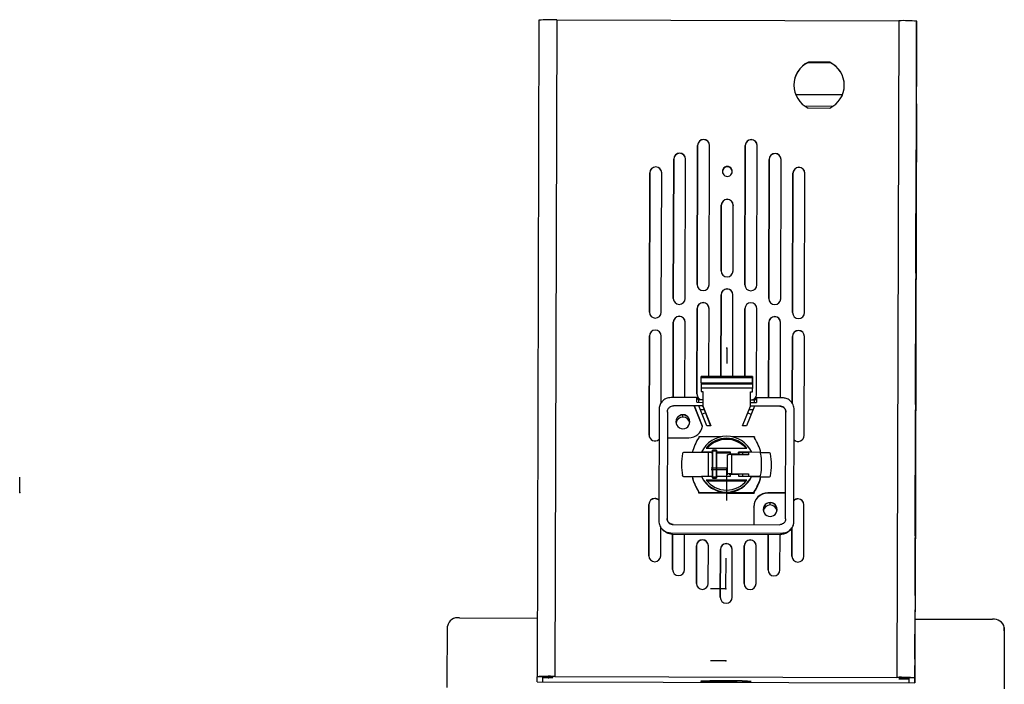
# Model space of a CAD drawing. Header units: millimetres. Extents: x -211 to 83, y -332 to 37.
# Tile 8 of 8: x -211 to 37, y -130 to 37. Entities that reach past the tile are written whole.
import ezdxf

# ---------------------------------------------------------------- set-up
doc = ezdxf.new("R2010")
doc.units = ezdxf.units.MM
doc.header["$PDSIZE"] = -1

msp = doc.modelspace()

# ---------------------------------------------------------------- linework, layer by layer
at = {"color": 7, "linetype": 'Continuous', "lineweight": 25}
for p, q in [((-80.07, 36.93), (-80.52, -128.02)), ((-75.57, 37.02), (-76.02, -127.93)), ((-75.57, 37.02), (10.43, 36.79)), ((10.43, 36.79), (9.98, -128.17)), ((14.93, 36.67), (14.48, -128.28)), ((14.89, 19.56), (14.93, 35.84)), ((14.93, 36.67), (14.93, 36.39)), ((14.93, 35.84), (14.93, 36.24)), ((-6.9, 26.34), (-12.29, 26.35)), ((-12.29, 26.32), (-12.29, 26.35)), ((-12.29, 26.32), (-6.9, 26.3)), ((-6.9, 26.3), (-6.9, 26.34)), ((-15.51, 18.25), (-3.72, 18.22)), ((-13.23, 15.38), (-6.02, 15.36)), ((-12.32, 14.86), (-6.93, 14.84)), ((14.88, 15.27), (14.49, -125.17)), ((14.81, -8.45), (14.87, 14.36)), ((14.87, 14.29), (14.81, -8.52)), ((14.86, 8.19), (14.87, 14.43)), ((14.87, 14.36), (14.86, 8.12)), ((-40.15, 5.47), (-40.25, -29.52)), ((-40.25, -29.52), (-40.15, 5.44)), ((-40.15, 5.44), (-40.15, 5.47)), ((-38.65, 6.93), (-38.65, 6.97)), ((-37.25, -29.53), (-37.15, 5.46)), ((-37.15, 5.43), (-37.15, 5.46)), ((-28.15, 5.44), (-28.25, -29.55)), ((-28.25, -29.55), (-28.15, 5.4)), ((-28.15, 5.4), (-28.15, 5.44)), ((-26.65, 6.9), (-26.65, 6.93)), ((-25.25, -29.56), (-25.15, 5.43)), ((-25.15, 5.39), (-25.15, 5.43)), ((-44.66, 3.48), (-44.66, 3.52)), ((-20.66, 3.42), (-20.66, 3.45)), ((-50.67, 0.04), (-50.67, 0.07)), ((-46.16, 2.02), (-46.26, -32.97)), ((-46.26, -32.97), (-46.16, 1.99)), ((-46.16, 1.99), (-46.16, 2.02)), ((-43.26, -32.97), (-43.16, 2.02)), ((-43.16, 1.98), (-43.16, 2.02)), ((-32.67, 0.06), (-32.67, 0.17)), ((-22.16, 1.96), (-22.26, -33.03)), ((-22.26, -33.03), (-22.16, 1.92)), ((-22.16, 1.92), (-22.16, 1.96)), ((-19.26, -33.04), (-19.16, 1.95)), ((-19.16, 1.91), (-19.16, 1.95)), ((14.84, 2.12), (14.76, -24.87)), ((14.76, -25.08), (14.84, 1.91)), ((14.84, 1.84), (14.76, -25.15)), ((14.77, -24.8), (14.84, 2.19)), ((14.81, -8.73), (14.84, 1.77)), ((14.84, 1.7), (14.81, -8.8)), ((-52.17, -1.42), (-52.27, -36.41)), ((-52.27, -36.41), (-52.17, -1.46)), ((-52.17, -1.46), (-52.17, -1.42)), ((-49.27, -36.42), (-49.17, -1.43)), ((-49.17, -1.47), (-49.17, -1.43)), ((-16.17, -1.52), (-16.27, -36.51)), ((-16.27, -36.51), (-16.17, -1.56)), ((-16.17, -1.56), (-16.17, -1.52)), ((-14.67, -0.06), (-14.67, -0.03)), ((-13.27, -36.52), (-13.17, -1.53)), ((-13.17, -1.56), (-13.17, -1.53)), ((-34.19, -9.58), (-34.24, -26.07)), ((-34.24, -26.07), (-34.19, -9.61)), ((-34.19, -9.61), (-34.19, -9.58)), ((-32.69, -8.12), (-32.69, -8.08)), ((-31.24, -26.08), (-31.19, -9.59)), ((-31.19, -9.59), (-31.19, -9.62)), ((14.72, -41.44), (14.79, -14.45)), ((14.79, -14.52), (14.72, -41.51)), ((14.72, -41.72), (14.79, -14.73)), ((14.79, -14.8), (14.72, -41.79)), ((-34.26, -32.07), (-34.31, -52.57)), ((-34.31, -52.57), (-34.26, -32.11)), ((-34.26, -32.11), (-34.26, -32.07)), ((-32.75, -30.61), (-32.75, -30.58)), ((-31.31, -52.57), (-31.26, -32.08)), ((-31.26, -32.11), (-31.26, -32.08)), ((14.67, -57.79), (14.75, -30.8)), ((14.75, -30.87), (14.67, -57.86)), ((14.67, -58.07), (14.75, -31.08)), ((14.75, -31.15), (14.67, -58.14)), ((-38.76, -34.06), (-38.76, -34.02)), ((-26.76, -34.09), (-26.76, -34.06)), ((-40.26, -35.52), (-40.32, -56.97)), ((-40.32, -56.97), (-40.26, -35.55)), ((-40.26, -35.55), (-40.26, -35.52)), ((-37.31, -52.56), (-37.26, -35.53)), ((-37.26, -35.56), (-37.26, -35.53)), ((-28.26, -35.55), (-28.31, -52.58)), ((-28.31, -52.58), (-28.26, -35.59)), ((-28.26, -35.59), (-28.26, -35.55)), ((-25.32, -57.01), (-25.26, -35.56)), ((-25.26, -35.59), (-25.26, -35.56)), ((-46.27, -38.96), (-46.33, -57.87)), ((-46.33, -57.87), (-46.27, -39)), ((-46.27, -39), (-46.27, -38.96)), ((-44.77, -37.5), (-44.77, -37.47)), ((-43.33, -57.88), (-43.27, -38.97)), ((-43.27, -39.01), (-43.27, -38.97)), ((-22.27, -39.03), (-22.33, -57.93)), ((-22.33, -57.93), (-22.27, -39.07)), ((-22.27, -39.07), (-22.27, -39.03)), ((-20.77, -37.57), (-20.77, -37.54)), ((-19.33, -57.94), (-19.27, -39.04)), ((-19.27, -39.07), (-19.27, -39.04)), ((-50.78, -40.95), (-50.78, -40.92)), ((-14.78, -41.05), (-14.78, -41.01)), ((-52.28, -42.41), (-52.35, -67.29)), ((-52.35, -67.29), (-52.28, -42.45)), ((-52.28, -42.45), (-52.28, -42.41)), ((-49.33, -59.28), (-49.28, -42.42)), ((-49.28, -42.45), (-49.28, -42.42)), ((-16.28, -42.51), (-16.33, -59.41)), ((-16.33, -59.41), (-16.28, -42.55)), ((-16.28, -42.55), (-16.28, -42.51)), ((-13.35, -67.4), (-13.28, -42.52)), ((-13.28, -42.55), (-13.28, -42.52)), ((14.63, -74.43), (14.7, -47.44)), ((14.7, -47.51), (14.63, -74.5)), ((14.63, -74.71), (14.7, -47.72)), ((14.7, -47.79), (14.63, -74.78)), ((-39.27, -54.16), (-39.26, -52.89)), ((-39.27, -54.16), (-26.32, -54.2)), ((-39.27, -54.16), (-39.27, -54.41)), ((-39.27, -54.41), (-26.32, -54.45)), ((-39.27, -54.41), (-39.27, -55.41)), ((-26.31, -52.59), (-39.26, -52.55)), ((-26.31, -52.93), (-39.26, -52.89)), ((-26.31, -52.93), (-26.32, -54.2)), ((-26.32, -54.06), (-26.32, -55.63)), ((-26.32, -54.45), (-26.32, -54.2)), ((-26.32, -54.45), (-26.32, -55.45)), ((-39.27, -55.41), (-26.32, -55.45)), ((-39.27, -55.41), (-39.27, -56.38)), ((-39.27, -56.38), (-38.82, -56.38)), ((-38.82, -56.38), (-38.83, -59.99)), ((-26.83, -60.02), (-26.82, -56.41)), ((-26.83, -59.12), (-26.82, -56.41)), ((-26.82, -56.41), (-26.32, -56.41)), ((-26.32, -56.41), (-26.32, -55.41)), ((-26.32, -55.45), (-26.32, -55.41)), ((-26.32, -56.41), (-26.32, -56.14)), ((-40.33, -57.88), (-46.83, -57.87)), ((-40.33, -59.08), (-40.33, -57.88)), ((-39.83, -58.48), (-40.33, -57.88)), ((-40.33, -59.08), (-38.83, -59.09)), ((-39.83, -59.08), (-39.83, -58.48)), ((-38.83, -58.48), (-39.83, -58.48)), ((-25.83, -58.52), (-26.83, -58.52)), ((-26.83, -59.12), (-25.33, -59.12)), ((-25.33, -57.92), (-25.83, -58.52)), ((-25.83, -59.12), (-25.83, -58.52)), ((-25.33, -57.92), (-25.33, -59.12)), ((-18.83, -57.94), (-25.33, -57.92)), ((-49.83, -60.86), (-49.91, -88.85)), ((-47.74, -61.46), (-47.81, -88.25)), ((-47.7, -61.57), (-47.74, -61.46)), ((-38.83, -59.99), (-46.23, -59.97)), ((-46.23, -59.97), (-46.19, -60.08)), ((-38.89, -65.06), (-40.91, -59.98)), ((-38.9, -65.11), (-40.89, -60.09)), ((-37.85, -64.99), (-39.83, -59.98)), ((-38.48, -60.93), (-39.46, -60.93)), ((-38.83, -59.99), (-36.85, -64.99)), ((-38.83, -60.13), (-38.83, -59.99)), ((-38.83, -60.04), (-36.87, -64.99)), ((-38.83, -60.04), (-38.83, -60.13)), ((-38.83, -60.13), (-38.8, -60.13)), ((-28.85, -65.01), (-26.83, -60.02)), ((-28.82, -65.01), (-26.83, -60.08)), ((-25.83, -60.02), (-27.85, -65.02)), ((-26.21, -60.97), (-27.19, -60.96)), ((-26.87, -60.16), (-26.83, -60.16)), ((-19.43, -60.04), (-26.83, -60.02)), ((-26.83, -60.02), (-26.83, -60.16)), ((-18.01, -88.34), (-17.94, -61.54)), ((-15.91, -88.94), (-15.83, -60.95)), ((-43.84, -62.8), (-43.84, -62.2)), ((14.58, -90.78), (14.66, -63.79)), ((14.66, -63.86), (14.58, -90.85)), ((14.58, -91.06), (14.66, -64.07)), ((14.66, -64.14), (14.58, -91.13)), ((-36.85, -64.99), (-37.85, -64.99)), ((-27.85, -65.02), (-28.85, -65.01)), ((-47.75, -67.96), (-42.35, -67.98)), ((-34.16, -67.73), (-39.85, -67.72)), ((-39.85, -67.72), (-39.85, -67.97)), ((-32.85, -68.39), (-32.85, -68.11)), ((-25.85, -67.76), (-31.54, -67.74)), ((-25.85, -68.01), (-25.85, -67.76)), ((-25.85, -67.76), (-25.85, -67.85)), ((-25.85, -68.01), (-25.85, -67.85)), ((-37.39, -71.72), (-43.66, -71.71)), ((-36.36, -71.6), (-39.19, -71.6)), ((-39.19, -71.72), (-39.19, -71.6)), ((-37.98, -70.6), (-27.74, -70.63)), ((-37.41, -77.6), (-37.39, -71.72)), ((-36.43, -77.6), (-36.41, -71.75)), ((-36.36, -71.75), (-36.41, -71.75)), ((-36.36, -71.31), (-36.38, -77.81)), ((-35.36, -71.07), (-36.36, -71.06)), ((-35.36, -71.31), (-36.36, -71.31)), ((-35.38, -77.81), (-35.36, -71.31)), ((-35.36, -71.07), (-35.36, -71.11)), ((-35.36, -71.61), (-35.36, -71.11)), ((-35.36, -71.87), (-35.36, -71.61)), ((-31.86, -71.62), (-35.36, -71.61)), ((-31.87, -72.12), (-31.86, -71.62)), ((-29.86, -71.62), (-29.87, -72.12)), ((-29.86, -71.76), (-29.87, -72.23)), ((-29.86, -71.76), (-29.86, -71.62)), ((-26.54, -71.63), (-29.86, -71.62)), ((-29.81, -71.76), (-29.86, -71.76)), ((-29.81, -71.76), (-29.82, -72.23)), ((-28.83, -71.75), (-28.84, -72.24)), ((-27.33, -71.75), (-28.83, -71.75)), ((-27.33, -71.64), (-27.34, -72.24)), ((-24.54, -71.65), (-27.33, -71.64)), ((-26.54, -71.63), (-26.54, -71.64)), ((-22.07, -71.77), (-24.33, -71.76)), ((-35.36, -71.87), (-35.38, -77.6)), ((-31.86, -71.88), (-35.36, -71.87)), ((-32.62, -77.05), (-32.61, -72.25)), ((-29.87, -72.12), (-31.87, -72.12)), ((-31.87, -72.15), (-31.87, -72.12)), ((-29.87, -72.15), (-31.87, -72.15)), ((-31.87, -72.23), (-31.87, -72.15)), ((-31.61, -72.23), (-31.62, -77.03)), ((-27.34, -72.24), (-31.61, -72.23)), ((-29.87, -72.15), (-29.87, -72.12)), ((-29.87, -72.23), (-29.87, -72.15)), ((-44.17, -74.71), (-44.17, -74.73)), ((-24.04, -74.66), (-24.04, -74.65)), ((-21.57, -74.78), (-21.57, -74.76)), ((-43.92, -77.52), (-43.92, -77.5)), ((-43.67, -77.71), (-39.2, -77.72)), ((-43.67, -77.71), (-43.67, -77.72)), ((-43.67, -77.72), (-41.51, -77.73)), ((-41.51, -77.73), (-41.51, -77.71)), ((-39.2, -77.59), (-36.38, -77.6)), ((-39.2, -77.59), (-39.2, -77.72)), ((-27.76, -78.63), (-38.01, -78.6)), ((-27.99, -78.9), (-37.78, -78.88)), ((-36.38, -77.81), (-35.38, -77.81)), ((-35.38, -78.06), (-36.38, -78.06)), ((-36.38, -78.06), (-36.38, -78.1)), ((-36.38, -78.1), (-35.38, -78.1)), ((-35.38, -78.1), (-35.38, -77.6)), ((-35.38, -77.6), (-31.88, -77.61)), ((-35.38, -78.06), (-35.38, -78.1)), ((-32.62, -77.28), (-32.62, -77.05)), ((-32.02, -77.04), (-27.35, -77.06)), ((-32.02, -77.28), (-32.02, -77.04)), ((-31.88, -77.11), (-31.88, -77.04)), ((-31.88, -77.61), (-31.88, -77.11)), ((-31.88, -77.11), (-29.88, -77.12)), ((-31.62, -77.03), (-27.35, -77.04)), ((-29.88, -77.05), (-29.88, -77.62)), ((-29.88, -77.15), (-29.88, -77.05)), ((-29.88, -77.12), (-29.88, -77.62)), ((-29.88, -77.15), (-29.88, -77.12)), ((-29.88, -77.62), (-26.56, -77.63)), ((-29.83, -77.05), (-29.83, -77.62)), ((-28.85, -77.05), (-28.85, -77.62)), ((-27.35, -77.04), (-27.35, -77.63)), ((-26.56, -77.75), (-26.56, -77.63)), ((-26.56, -77.64), (-24.56, -77.65)), ((-26.56, -77.66), (-24.56, -77.66)), ((-26.56, -77.75), (-22.09, -77.76)), ((-24.56, -77.66), (-24.56, -77.65)), ((-24.31, -77.44), (-24.31, -77.46)), ((-24.25, -77.78), (-24.25, -77.76)), ((-24.25, -77.78), (-22.09, -77.78)), ((-22.09, -77.78), (-22.09, -77.76)), ((-21.84, -77.56), (-21.84, -77.58)), ((-39.89, -81.47), (-39.89, -81.71)), ((-32.89, -81.61), (-32.89, -81.73)), ((-25.89, -81.75), (-25.89, -81.5)), ((-25.89, -81.5), (-25.89, -81.6)), ((-25.89, -81.92), (-25.89, -81.6)), ((14.54, -105.77), (14.61, -80.43)), ((14.61, -80.5), (14.54, -105.84)), ((14.54, -106.05), (14.61, -80.71)), ((14.61, -80.78), (14.54, -106.12)), ((-50.9, -83.26), (-50.9, -83.23)), ((-39.89, -81.71), (-25.89, -81.75)), ((-39.89, -81.71), (-39.89, -81.78)), ((-39.89, -81.78), (-32.89, -81.8)), ((-34.03, -81.8), (-32.89, -81.9)), ((-32.89, -81.8), (-32.89, -81.9)), ((-32.89, -81.9), (-25.89, -81.92)), ((-25.89, -81.75), (-25.89, -81.92)), ((-17.99, -81.84), (-22.49, -81.83)), ((-22.49, -81.9), (-22.49, -81.83)), ((-18.03, -81.91), (-22.49, -81.9)), ((-14.9, -83.36), (-14.9, -83.33)), ((-52.4, -84.73), (-52.43, -97.61)), ((-52.43, -97.61), (-52.4, -84.76)), ((-52.4, -84.76), (-52.4, -84.73)), ((-26, -85.32), (-26.01, -89.81)), ((-26, -85.39), (-26.01, -89.81)), ((-26, -85.39), (-26, -85.32)), ((-21.9, -84.86), (-21.9, -84.25)), ((-13.43, -97.72), (-13.4, -84.83)), ((-13.4, -84.87), (-13.4, -84.83)), ((-18.05, -88.37), (-18.01, -88.34)), ((-49.43, -97.62), (-49.41, -90.39)), ((-49.04, -90.97), (-48.69, -91.32)), ((-46.31, -89.76), (-19.51, -89.83)), ((-17.15, -91.41), (-16.8, -91.06)), ((-16.42, -90.52), (-16.43, -97.71)), ((-16.43, -97.71), (-16.42, -90.52)), ((-46.92, -91.86), (-18.92, -91.93)), ((-46.92, -91.86), (-46.57, -92.21)), ((-46.57, -92.21), (-19.27, -92.28)), ((-46.42, -92.21), (-46.44, -101.09)), ((-46.44, -101.09), (-46.42, -92.21)), ((-43.44, -101.1), (-43.42, -92.22)), ((-38.92, -93.66), (-38.92, -93.62)), ((-26.92, -93.69), (-26.92, -93.65)), ((-22.42, -92.27), (-22.44, -101.16)), ((-22.44, -101.16), (-22.42, -92.27)), ((-19.44, -101.17), (-19.42, -92.28)), ((-19.27, -92.28), (-18.92, -91.93)), ((-40.43, -95.12), (-40.45, -104.57)), ((-40.45, -104.57), (-40.43, -95.15)), ((-40.43, -95.15), (-40.43, -95.12)), ((-37.45, -104.58), (-37.43, -95.12)), ((-37.43, -95.16), (-37.43, -95.12)), ((-34.43, -96.05), (-34.46, -108.05)), ((-34.46, -108.05), (-34.43, -96.09)), ((-34.43, -96.09), (-34.43, -96.05)), ((-32.93, -94.59), (-32.93, -94.56)), ((-31.46, -108.06), (-31.43, -96.06)), ((-31.43, -96.1), (-31.43, -96.06)), ((-28.43, -95.15), (-28.45, -104.6)), ((-28.45, -104.6), (-28.43, -95.18)), ((-28.43, -95.18), (-28.43, -95.15)), ((-25.45, -104.61), (-25.43, -95.16)), ((-25.43, -95.19), (-25.43, -95.16)), ((14.54, -105.63), (14.57, -96.78)), ((14.57, -96.85), (14.54, -105.7)), ((14.54, -105.91), (14.57, -97.06)), ((14.57, -97.13), (14.54, -105.98)), ((-100.03, -113.21), (-80.48, -113.27)), ((14.52, -113.53), (33.97, -113.58)), ((-103.07, -129.91), (-103.03, -115.28)), ((36.97, -115.66), (36.93, -130.29)), ((36.96, -116.46), (36.97, -115.66)), ((36.96, -116.46), (36.92, -131.09)), ((-79.02, -128.03), (-80.52, -128.02)), ((-80.52, -129.31), (-80.52, -128.02)), ((-79.02, -129.31), (-79.02, -128.03)), ((-76.52, -128.05), (-79.02, -128.04)), ((-79.02, -128.3), (-79.02, -128.04)), ((-76.52, -128.3), (-79.02, -128.3)), ((-77.52, -128.08), (-77.52, -128.27)), ((-76.52, -128.08), (-77.52, -128.08)), ((-76.52, -128.27), (-77.52, -128.27)), ((-76.52, -128.05), (-76.52, -128.08)), ((-76.52, -128.27), (-76.52, -128.3)), ((-76.02, -127.93), (9.98, -128.17)), ((-76.02, -127.93), (-76.02, -127.97)), ((-76.02, -127.97), (9.98, -128.2)), ((9.98, -128.2), (9.98, -128.17)), ((10.48, -128.28), (12.98, -128.29)), ((10.48, -128.28), (10.48, -128.32)), ((10.48, -128.32), (10.48, -128.28)), ((10.48, -128.32), (11.48, -128.32)), ((10.48, -128.51), (11.48, -128.51)), ((10.48, -128.51), (10.48, -128.54)), ((10.48, -128.54), (10.48, -128.51)), ((10.48, -128.54), (12.98, -128.55)), ((11.48, -128.51), (11.48, -128.32)), ((12.98, -128.28), (12.98, -129.56)), ((12.98, -128.29), (12.98, -128.28)), ((14.48, -128.28), (12.98, -128.28)), ((14.48, -128.28), (14.48, -129.57)), ((-103.08, -130.71), (-103.07, -129.91)), ((-80.52, -129.31), (14.48, -129.57)), ((-80.52, -129.31), (14.48, -129.57)), ((-30.33, -129.07), (-35.72, -129.05)), ((-35.72, -129.05), (-35.72, -129.32)), ((-35.72, -129.32), (-30.33, -129.33)), ((-30.33, -129.07), (-30.33, -129.33))]:
    msp.add_line(p, q, dxfattribs=at)
at = {"color": 7, "linetype": 'Continuous'}
for p, q in [((-32.79, -45.46), (-32.8, -49.33)), ((-32.79, -45.46), (-32.79, -45.28)), ((-32.87, -75.6), (-36.74, -75.59)), ((-32.88, -76.02), (-36.74, -76.01)), ((-32.88, -76.02), (-32.9, -83.75)), ((-32.87, -75.6), (-32.87, -75.42)), ((-210.59, -81.76), (-210.57, -77.9)), ((-210.59, -81.76), (-210.58, -81.58)), ((-33.01, -105.95), (-32.99, -98.21)), ((-33.01, -105.95), (-36.87, -105.93)), ((-33.01, -124.05), (-36.87, -124.04)), ((-33.01, -124.05), (-33.01, -123.87))]:
    msp.add_line(p, q, dxfattribs=at)
at = {"color": 7, "linetype": 'Continuous', "lineweight": 25, "flags": 128}
for points in [[(14.93, 36.24), (14.93, 36.27), (14.93, 36.3), (14.93, 36.33), (14.93, 36.35), (14.93, 36.36), (14.93, 36.38), (14.93, 36.39), (14.93, 36.39)], [(14.9, 25.38), (14.9, 25.55), (14.9, 26.07), (14.91, 26.89), (14.91, 27.91), (14.91, 29.01), (14.92, 30.04), (14.92, 30.9), (14.92, 31.47), (14.92, 31.68)], [(14.92, 31.68), (14.92, 31.52), (14.92, 30.99), (14.92, 30.17), (14.91, 29.15), (14.91, 28.06), (14.91, 27.02), (14.9, 26.17), (14.9, 25.6), (14.9, 25.38)], [(14.88, 15.27), (14.88, 15.95), (14.88, 16.63), (14.88, 17.27), (14.88, 17.87), (14.88, 18.41), (14.88, 18.88), (14.89, 19.27), (14.89, 19.56)], [(14.87, 14.43), (14.87, 15), (14.88, 15.48), (14.88, 15.79), (14.88, 15.89), (14.88, 15.76), (14.88, 15.43), (14.87, 14.93), (14.87, 14.36)], [(14.87, 14.36), (14.87, 14.93), (14.88, 15.41), (14.88, 15.72), (14.88, 15.82), (14.88, 15.7), (14.88, 15.36), (14.87, 14.86), (14.87, 14.29)], [(14.84, 1.33), (14.84, 1.49), (14.84, 2.02), (14.84, 2.84), (14.84, 3.86), (14.85, 4.95), (14.85, 5.99), (14.85, 6.84), (14.85, 7.41), (14.85, 7.63)], [(14.85, 7.63), (14.85, 7.46), (14.85, 6.94), (14.85, 6.12), (14.85, 5.1), (14.84, 4), (14.84, 2.97), (14.84, 2.11), (14.84, 1.54), (14.84, 1.33)], [(14.86, 8.12), (14.85, 7.55), (14.85, 7.07), (14.85, 6.75), (14.85, 6.65), (14.85, 6.78), (14.85, 7.12), (14.85, 7.61), (14.86, 8.19)], [(14.84, 2.19), (14.84, 2.76), (14.84, 3.24), (14.84, 3.55), (14.84, 3.65), (14.84, 3.53), (14.84, 3.19), (14.84, 2.7), (14.84, 2.12)], [(14.84, 1.91), (14.84, 2.48), (14.84, 2.96), (14.84, 3.27), (14.84, 3.37), (14.84, 3.25), (14.84, 2.91), (14.84, 2.42), (14.84, 1.84)], [(14.84, 1.77), (14.84, 2.34), (14.84, 2.82), (14.84, 3.13), (14.84, 3.23), (14.84, 3.11), (14.84, 2.77), (14.84, 2.28), (14.84, 1.7)], [(14.81, -8.8), (14.81, -9.37), (14.81, -9.85), (14.81, -10.16), (14.8, -10.26), (14.81, -10.13), (14.81, -9.8), (14.81, -9.3), (14.81, -8.73)], [(14.81, -8.52), (14.81, -9.09), (14.81, -9.57), (14.81, -9.88), (14.81, -9.98), (14.81, -9.85), (14.81, -9.52), (14.81, -9.02), (14.81, -8.45)], [(14.79, -14.45), (14.8, -13.87), (14.8, -13.4), (14.8, -13.08), (14.8, -12.98), (14.8, -13.11), (14.8, -13.44), (14.79, -13.94), (14.79, -14.52)], [(14.79, -14.73), (14.79, -14.15), (14.8, -13.68), (14.8, -13.36), (14.8, -13.26), (14.8, -13.39), (14.8, -13.72), (14.79, -14.22), (14.79, -14.8)], [(14.76, -24.87), (14.76, -25.44), (14.76, -25.92), (14.76, -26.24), (14.76, -26.34), (14.76, -26.21), (14.76, -25.87), (14.76, -25.38), (14.77, -24.8)], [(14.76, -25.15), (14.76, -25.72), (14.76, -26.2), (14.76, -26.52), (14.76, -26.62), (14.76, -26.49), (14.76, -26.15), (14.76, -25.66), (14.76, -25.08)], [(14.75, -30.8), (14.75, -30.23), (14.75, -29.75), (14.75, -29.44), (14.75, -29.34), (14.75, -29.46), (14.75, -29.8), (14.75, -30.29), (14.75, -30.87)], [(14.75, -31.08), (14.75, -30.51), (14.75, -30.03), (14.75, -29.72), (14.75, -29.62), (14.75, -29.74), (14.75, -30.08), (14.75, -30.57), (14.75, -31.15)], [(14.72, -41.79), (14.72, -42.36), (14.72, -42.84), (14.71, -43.15), (14.71, -43.25), (14.71, -43.13), (14.72, -42.79), (14.72, -42.29), (14.72, -41.72)], [(14.72, -41.51), (14.72, -42.08), (14.72, -42.56), (14.72, -42.87), (14.72, -42.97), (14.72, -42.85), (14.72, -42.51), (14.72, -42.01), (14.72, -41.44)], [(14.7, -47.44), (14.7, -46.87), (14.71, -46.39), (14.71, -46.07), (14.71, -45.97), (14.71, -46.1), (14.71, -46.44), (14.7, -46.93), (14.7, -47.51)], [(14.7, -47.72), (14.7, -47.15), (14.71, -46.67), (14.71, -46.35), (14.71, -46.25), (14.71, -46.38), (14.71, -46.72), (14.7, -47.21), (14.7, -47.79)], [(-39.26, -52.89), (-39.26, -52.68), (-39.26, -52.56), (-39.26, -52.55)], [(-26.32, -54.06), (-26.31, -53.65), (-26.31, -53.27), (-26.31, -52.95), (-26.31, -52.73), (-26.31, -52.61), (-26.31, -52.6), (-26.31, -52.71), (-26.31, -52.93)], [(-26.32, -56.14), (-26.32, -56.13), (-26.32, -56.1), (-26.32, -56.05), (-26.32, -55.98), (-26.32, -55.91), (-26.32, -55.82), (-26.32, -55.73), (-26.32, -55.63)], [(14.67, -57.86), (14.67, -58.43), (14.67, -58.91), (14.67, -59.23), (14.67, -59.33), (14.67, -59.2), (14.67, -58.86), (14.67, -58.37), (14.67, -57.79)], [(14.67, -58.14), (14.67, -58.71), (14.67, -59.19), (14.67, -59.51), (14.67, -59.61), (14.67, -59.48), (14.67, -59.14), (14.67, -58.65), (14.67, -58.07)], [(-26.68, -62.12), (-27.47, -61.78), (-27.51, -61.77)], [(14.66, -63.79), (14.66, -63.22), (14.66, -62.74), (14.66, -62.43), (14.66, -62.33), (14.66, -62.45), (14.66, -62.79), (14.66, -63.29), (14.66, -63.86)], [(14.66, -64.07), (14.66, -63.5), (14.66, -63.02), (14.66, -62.71), (14.66, -62.61), (14.66, -62.73), (14.66, -63.07), (14.66, -63.57), (14.66, -64.14)], [(-36.36, -71.31), (-36.36, -71.26), (-36.36, -71.21), (-36.36, -71.17), (-36.36, -71.13), (-36.36, -71.1), (-36.36, -71.08), (-36.36, -71.07), (-36.36, -71.06)], [(-35.36, -71.07), (-35.36, -71.07), (-35.36, -71.08), (-35.36, -71.1), (-35.36, -71.13), (-35.36, -71.17), (-35.36, -71.21), (-35.36, -71.26), (-35.36, -71.31)], [(14.63, -74.5), (14.63, -75.07), (14.63, -75.55), (14.63, -75.86), (14.62, -75.96), (14.63, -75.84), (14.63, -75.5), (14.63, -75.01), (14.63, -74.43)], [(14.63, -74.78), (14.63, -75.35), (14.63, -75.83), (14.62, -76.14), (14.62, -76.24), (14.62, -76.12), (14.63, -75.78), (14.63, -75.29), (14.63, -74.71)], [(-36.38, -78.06), (-36.38, -78.06), (-36.38, -78.04), (-36.38, -78.02), (-36.38, -77.98), (-36.38, -77.95), (-36.38, -77.9), (-36.38, -77.85), (-36.38, -77.81)], [(-35.38, -77.81), (-35.38, -77.86), (-35.38, -77.9), (-35.38, -77.95), (-35.38, -77.99), (-35.38, -78.02), (-35.38, -78.04), (-35.38, -78.06), (-35.38, -78.06)], [(14.61, -80.43), (14.61, -79.86), (14.62, -79.38), (14.62, -79.06), (14.62, -78.96), (14.62, -79.09), (14.62, -79.43), (14.61, -79.92), (14.61, -80.5)], [(14.61, -80.71), (14.61, -80.14), (14.61, -79.66), (14.62, -79.34), (14.62, -79.24), (14.62, -79.37), (14.61, -79.71), (14.61, -80.2), (14.61, -80.78)], [(14.58, -90.85), (14.58, -91.43), (14.58, -91.9), (14.58, -92.22), (14.58, -92.32), (14.58, -92.19), (14.58, -91.86), (14.58, -91.36), (14.58, -90.78)], [(14.58, -91.13), (14.58, -91.71), (14.58, -92.18), (14.58, -92.5), (14.58, -92.6), (14.58, -92.47), (14.58, -92.14), (14.58, -91.64), (14.58, -91.06)], [(14.57, -96.78), (14.57, -96.21), (14.57, -95.73), (14.57, -95.42), (14.57, -95.32), (14.57, -95.45), (14.57, -95.78), (14.57, -96.28), (14.57, -96.85)], [(14.57, -97.06), (14.57, -96.49), (14.57, -96.01), (14.57, -95.7), (14.57, -95.6), (14.57, -95.73), (14.57, -96.06), (14.57, -96.56), (14.57, -97.13)], [(14.55, -103.64), (14.55, -103.48), (14.55, -102.95), (14.55, -102.13), (14.56, -101.11), (14.56, -100.02), (14.56, -98.98), (14.56, -98.13), (14.57, -97.56), (14.57, -97.34)], [(14.57, -97.34), (14.57, -97.51), (14.56, -98.03), (14.56, -98.86), (14.56, -99.87), (14.56, -100.97), (14.55, -102), (14.55, -102.86), (14.55, -103.43), (14.55, -103.64)], [(14.54, -105.7), (14.54, -106.27), (14.54, -106.75), (14.54, -107.06), (14.54, -107.16), (14.54, -107.04), (14.54, -106.7), (14.54, -106.21), (14.54, -105.63)], [(14.54, -105.84), (14.54, -106.41), (14.54, -106.89), (14.54, -107.2), (14.54, -107.3), (14.54, -107.18), (14.54, -106.84), (14.54, -106.35), (14.54, -105.77)], [(14.54, -105.98), (14.54, -106.55), (14.54, -107.03), (14.54, -107.34), (14.54, -107.44), (14.54, -107.32), (14.54, -106.98), (14.54, -106.49), (14.54, -105.91)], [(14.54, -106.12), (14.54, -106.69), (14.54, -107.17), (14.54, -107.48), (14.54, -107.58), (14.54, -107.46), (14.54, -107.12), (14.54, -106.63), (14.54, -106.05)], [(14.49, -123.58), (14.49, -123.41), (14.5, -122.89), (14.5, -122.06), (14.5, -121.05), (14.5, -119.95), (14.51, -118.92), (14.51, -118.06), (14.51, -117.49), (14.51, -117.28)], [(14.51, -117.28), (14.51, -117.44), (14.51, -117.97), (14.51, -118.79), (14.5, -119.81), (14.5, -120.9), (14.5, -121.94), (14.5, -122.79), (14.49, -123.36), (14.49, -123.58)], [(14.48, -129.57), (14.48, -129.5), (14.48, -129.26), (14.48, -128.87), (14.48, -128.32), (14.48, -127.66), (14.49, -126.89), (14.49, -126.05), (14.49, -125.17)], [(-77.84, -128.04), (-77.81, -128.05), (-77.52, -128.08)], [(11.48, -128.32), (11.77, -128.29), (11.8, -128.29)], [(-35.72, -129.05), (-37.06, -129.07), (-38.15, -129.09), (-38.92, -129.12), (-39.32, -129.16), (-39.32, -129.19), (-38.92, -129.23), (-38.16, -129.27), (-37.06, -129.3), (-35.72, -129.32)]]:
    msp.add_lwpolyline(points, dxfattribs=at)
at = {"color": 7, "linetype": 'Continuous', "lineweight": 25}
for centre, radius, start, end in [((-76.82, -11.28), 48.32, 88.5096, 93.849), ((11.43, -11.52), 48.32, 85.837, 91.1764), ((-9.61, 20.6), 6.35, 114.9384, 244.7476), ((-9.61, 20.56), 6.35, 114.9401, 179.8473), ((-9.61, 20.6), 6.35, 294.9384, 64.7476), ((-9.61, 20.56), 6.35, 359.8537, 64.7465), ((-38.65, 5.47), 1.5, 89.8352, 179.8352), ((-38.65, 5.43), 1.5, 89.8352, 179.8352), ((-38.65, 5.47), 1.5, 359.8508, 89.8508), ((-38.65, 5.43), 1.5, 359.8508, 89.8508), ((-26.65, 5.43), 1.5, 89.8352, 179.8352), ((-26.65, 5.4), 1.5, 89.8352, 179.8352), ((-26.65, 5.43), 1.5, 359.8508, 89.8508), ((-26.65, 5.4), 1.5, 359.8508, 89.8508), ((-44.66, 2.02), 1.5, 89.8352, 179.8352), ((-44.66, 1.98), 1.5, 89.8352, 179.8352), ((-44.66, 2.02), 1.5, 359.8508, 89.8508), ((-44.66, 1.98), 1.5, 359.8508, 89.8508), ((-20.66, 1.95), 1.5, 89.8352, 179.8352), ((-20.66, 1.92), 1.5, 89.8352, 179.8352), ((-20.66, 1.95), 1.5, 359.8508, 89.8508), ((-20.66, 1.92), 1.5, 359.8508, 89.8508), ((-50.67, -1.43), 1.5, 89.8352, 179.8352), ((-50.67, -1.46), 1.5, 89.8352, 179.8352), ((-50.67, -1.43), 1.5, 359.8508, 89.8508), ((-50.67, -1.46), 1.5, 359.8508, 89.8508), ((-32.67, -1.08), 1.25, 89.8305, 269.8555), ((-32.67, -1.19), 1.25, 89.8354, 177.4357), ((-32.67, -1.08), 1.25, 269.8305, 89.8555), ((-32.67, -1.19), 1.25, 2.2659, 89.8506), ((-14.67, -1.53), 1.5, 89.8352, 179.8352), ((-14.67, -1.56), 1.5, 89.8352, 179.8352), ((-14.67, -1.53), 1.5, 359.8508, 89.8508), ((-14.67, -1.56), 1.5, 359.8508, 89.8508), ((-32.69, -9.58), 1.5, 89.8352, 179.8352), ((-32.69, -9.62), 1.5, 89.8352, 179.8352), ((-32.69, -9.58), 1.5, 359.8508, 89.8508), ((-32.69, -9.62), 1.5, 359.8508, 89.8508), ((-32.74, -26.08), 1.5, 179.8556, 359.8305), ((-38.75, -29.52), 1.5, 179.8556, 359.8305), ((-26.75, -29.56), 1.5, 179.8556, 359.8305), ((-32.76, -32.08), 1.5, 89.8352, 179.8352), ((-32.76, -32.11), 1.5, 89.8352, 179.8352), ((-32.75, -32.08), 1.5, 359.8508, 89.8508), ((-32.75, -32.11), 1.5, 359.8508, 89.8508), ((-44.76, -32.97), 1.5, 179.8556, 359.8305), ((-38.76, -35.52), 1.5, 89.8352, 179.8352), ((-38.76, -35.56), 1.5, 89.8352, 179.8352), ((-38.76, -35.52), 1.5, 359.8508, 89.8508), ((-38.76, -35.56), 1.5, 359.8508, 89.8508), ((-26.76, -35.56), 1.5, 89.8352, 179.8352), ((-26.76, -35.59), 1.5, 89.8352, 179.8352), ((-26.76, -35.56), 1.5, 359.8508, 89.8508), ((-26.76, -35.59), 1.5, 359.8508, 89.8508), ((-20.76, -33.04), 1.5, 179.8556, 359.8305), ((-50.77, -36.42), 1.5, 179.8556, 359.8305), ((-14.77, -36.52), 1.5, 179.8556, 359.8305), ((-44.77, -38.97), 1.5, 89.8352, 179.8352), ((-44.77, -39), 1.5, 89.8352, 179.8352), ((-44.77, -38.97), 1.5, 359.8508, 89.8508), ((-44.77, -39), 1.5, 359.8508, 89.8508), ((-20.77, -39.03), 1.5, 89.8352, 179.8352), ((-20.77, -39.07), 1.5, 89.8352, 179.8352), ((-20.77, -39.03), 1.5, 359.8508, 89.8508), ((-20.77, -39.07), 1.5, 359.8508, 89.8508), ((-50.78, -42.42), 1.5, 89.8352, 179.8352), ((-50.78, -42.45), 1.5, 89.8352, 179.8352), ((-50.78, -42.42), 1.5, 359.8508, 89.8508), ((-50.78, -42.45), 1.5, 359.8508, 89.8508), ((-14.78, -42.51), 1.5, 89.8352, 179.8352), ((-14.78, -42.55), 1.5, 89.8352, 179.8352), ((-14.78, -42.51), 1.5, 359.8508, 89.8508), ((-14.78, -42.55), 1.5, 359.8508, 89.8508), ((-38.82, -56.97), 1.5, 179.8508, 269.8447), ((-26.82, -57.01), 1.5, 269.8306, 359.834), ((-32.87, -75.51), 14.75, 110.9895, 114.5159), ((-43.84, -63.95), 1.75, 89.8305, 269.8555), ((-43.84, -63.99), 1.75, 89.8326, 179.8456), ((-43.84, -64.55), 1.75, 89.8362, 169.8606), ((-43.84, -63.95), 1.75, 269.8305, 89.8555), ((-43.84, -63.99), 1.75, 359.8586, 89.8508), ((-43.84, -64.55), 1.75, 9.841, 89.8499), ((-42.34, -64.48), 3.5, 269.8369, 350.3933), ((-50.85, -67.3), 1.5, 179.8567, 311.6431), ((-29.49, -74.75), 12.39, 146.8268, 165.8274), ((-32.87, -74.61), 7, 25.232, 154.4541), ((-32.87, -74.61), 6.5, 89.841, 141.8528), ((-32.87, -74.89), 6.5, 89.8412, 138.6505), ((-32.87, -74.61), 6.5, 37.8332, 89.845), ((-32.87, -74.89), 6.5, 41.0356, 89.8448), ((-36.26, -74.73), 12.39, 13.8586, 32.8592), ((-14.85, -67.4), 1.5, 228.0266, 359.8293), ((-43.66, -71.96), 0.25, 89.8371, 169.1979), ((-37.25, -87.79), 16.07, 87.0044, 90.4993), ((-29.06, -87.81), 16.07, 89.1867, 92.6816), ((-24.54, -71.9), 0.25, 10.4881, 89.8489), ((-22.07, -72.02), 0.25, 10.4881, 89.8489), ((-29.03, -74.75), 15.14, 169.2044, 190.4816), ((-31.89, -82.96), 10.74, 88.5096, 93.849), ((-39.18, -74.61), 15.14, 349.2044, 10.4816), ((-36.71, -74.73), 15.14, 349.2044, 10.4816), ((-29.03, -74.77), 15.14, 179.8508, 190.4816), ((-39.18, -74.63), 15.14, 349.2044, 359.8508), ((-36.71, -74.74), 15.14, 349.2044, 359.8508), ((-43.67, -77.46), 0.25, 190.4881, 269.8489), ((-43.67, -77.47), 0.25, 190.4881, 269.8489), ((-29.49, -74.81), 12.39, 193.6139, 212.8593), ((-29.49, -74.74), 12.39, 193.8586, 212.8592), ((-32.87, -74.61), 7, 205.2305, 269.8466), ((-32.87, -74.73), 7, 205.2305, 269.8466), ((-32.87, -74.61), 6.5, 217.8343, 321.8517), ((-32.87, -74.61), 7, 269.8394, 334.4555), ((-32.87, -74.73), 7, 269.8394, 334.4555), ((-31.9, -87.76), 10.74, 88.5096, 93.849), ((-36.26, -74.73), 12.39, 326.8268, 345.8274), ((-36.26, -74.82), 12.39, 326.8267, 346.1832), ((-24.56, -77.4), 0.25, 269.8371, 349.1979), ((-24.56, -77.41), 0.25, 269.8371, 349.1979), ((-22.09, -77.51), 0.25, 269.8371, 349.1979), ((-22.09, -77.53), 0.25, 269.8371, 349.1979), ((-50.9, -84.73), 1.5, 89.8352, 179.8352), ((-50.9, -84.76), 1.5, 89.8352, 179.8352), ((-50.9, -84.73), 1.5, 48.05, 89.8442), ((-50.9, -84.77), 1.5, 48.0502, 89.8442), ((-22.5, -85.33), 3.5, 89.8352, 179.8352), ((-22.5, -85.4), 3.5, 89.8352, 179.8352), ((-14.9, -84.83), 1.5, 89.8418, 131.6523), ((-14.9, -84.86), 1.5, 89.8418, 131.6525), ((-14.9, -84.83), 1.5, 359.8508, 89.8508), ((-14.9, -84.86), 1.5, 359.8508, 89.8508), ((-21.9, -86), 1.75, 89.8305, 269.8555), ((-21.9, -86.05), 1.75, 89.8326, 179.8456), ((-21.9, -86.61), 1.75, 89.8362, 169.8606), ((-21.9, -86), 1.75, 269.8305, 89.8555), ((-21.9, -86.05), 1.75, 359.8586, 89.8508), ((-21.9, -86.61), 1.75, 9.841, 89.8499), ((-38.93, -95.12), 1.5, 89.8352, 179.8352), ((-38.93, -95.16), 1.5, 89.8352, 179.8352), ((-38.93, -95.12), 1.5, 359.8508, 89.8508), ((-38.93, -95.16), 1.5, 359.8508, 89.8508), ((-26.93, -95.15), 1.5, 89.8352, 179.8352), ((-26.93, -95.19), 1.5, 89.8352, 179.8352), ((-26.93, -95.15), 1.5, 359.8508, 89.8508), ((-26.93, -95.19), 1.5, 359.8508, 89.8508), ((-32.93, -96.06), 1.5, 89.8352, 179.8352), ((-32.93, -96.09), 1.5, 89.8352, 179.8352), ((-32.93, -96.06), 1.5, 359.8508, 89.8508), ((-32.93, -96.09), 1.5, 359.8508, 89.8508), ((-50.93, -97.62), 1.5, 179.8556, 359.8305), ((-14.93, -97.71), 1.5, 179.8556, 359.8305), ((-44.94, -101.1), 1.5, 179.8556, 359.8305), ((-20.94, -101.16), 1.5, 179.8556, 359.8305), ((-38.95, -104.57), 1.5, 179.8556, 359.8305), ((-26.95, -104.61), 1.5, 179.8556, 359.8305), ((-32.96, -108.05), 1.5, 179.8556, 359.8305), ((-100.43, -115.85), 2.67, 81.386, 167.5438), ((34.36, -116.22), 2.67, 12.1418, 98.3001), ((-77.27, -176.23), 48.32, 88.5096, 93.849), ((-76.86, -160.17), 32.21, 88.5096, 93.849), ((-77.51, -126.77), 1.5, 238.3048, 269.8435), ((10.97, -176.48), 48.32, 85.837, 91.1764), ((10.64, -160.41), 32.21, 85.837, 91.1764), ((11.48, -127.01), 1.5, 269.8425, 301.3812), ((-29.74, -160.65), 31.59, 84.422, 91.0613), ((-29.57, -97.76), 31.58, 268.6247, 275.2641)]:
    msp.add_arc(centre, radius, start, end, dxfattribs=at)
for points, knots in [([(-46.83, -57.87), (-47.25, -57.92), (-48.14, -58.02), (-49.14, -58.83), (-49.73, -59.84), (-49.8, -60.53), (-49.83, -60.86)], [0, 0, 0, 0, 0.270268, 0.562427, 0.78973, 1, 1, 1, 1]), ([(-15.83, -60.95), (-15.89, -60.52), (-15.99, -59.64), (-16.8, -58.63), (-17.81, -58.04), (-18.5, -57.98), (-18.83, -57.94)], [0, 0, 0, 0, 0.2702675, 0.5624272, 0.78973, 1, 1, 1, 1]), ([(-47.74, -61.46), (-47.71, -61.25), (-47.65, -60.81), (-47.25, -60.31), (-46.74, -60.01), (-46.4, -59.98), (-46.23, -59.97)], [0, 0, 0, 0, 0.270268, 0.562427, 0.78973, 1, 1, 1, 1]), ([(-17.94, -61.54), (-17.96, -61.33), (-18.02, -60.89), (-18.42, -60.38), (-18.92, -60.09), (-19.27, -60.06), (-19.43, -60.04)], [0, 0, 0, 0, 0.270268, 0.562427, 0.78973, 1, 1, 1, 1]), ([(-19.43, -60.04), (-19.22, -60.07), (-18.78, -60.12), (-18.28, -60.53), (-17.98, -61.04), (-17.95, -61.38), (-17.94, -61.54)], [0, 0, 0, 0, 0.270268, 0.562427, 0.78973, 1, 1, 1, 1]), ([(-49.91, -88.85), (-49.86, -89.27), (-49.75, -90.16), (-48.94, -91.17), (-47.94, -91.76), (-47.25, -91.82), (-46.92, -91.86)], [0, 0, 0, 0, 0.270268, 0.562427, 0.78973, 1, 1, 1, 1]), ([(-47.81, -88.25), (-47.78, -88.47), (-47.73, -88.91), (-47.33, -89.41), (-46.82, -89.71), (-46.48, -89.74), (-46.31, -89.76)], [0, 0, 0, 0, 0.270268, 0.562427, 0.78973, 1, 1, 1, 1]), ([(-46.31, -89.76), (-46.53, -89.73), (-46.97, -89.68), (-47.47, -89.27), (-47.76, -88.76), (-47.79, -88.42), (-47.81, -88.25)], [0, 0, 0, 0, 0.270268, 0.562427, 0.78973, 1, 1, 1, 1]), ([(-18.01, -88.34), (-18.04, -88.55), (-18.09, -88.99), (-18.5, -89.49), (-19.01, -89.78), (-19.35, -89.82), (-19.51, -89.83)], [0, 0, 0, 0, 0.270268, 0.562427, 0.78973, 1, 1, 1, 1]), ([(-18.92, -91.93), (-18.49, -91.88), (-17.61, -91.77), (-16.6, -90.97), (-16.01, -89.96), (-15.94, -89.27), (-15.91, -88.94)], [0, 0, 0, 0, 0.270268, 0.562427, 0.78973, 1, 1, 1, 1]), ([(-46.57, -92.21), (-47, -92.16), (-47.8, -92.08), (-48.39, -91.53), (-48.66, -91.28)], [0, 0, 0, 0, 0.540782, 1, 1, 1, 1]), ([(-17.19, -91.38), (-17.25, -91.46), (-17.51, -91.83), (-18.27, -92.17), (-18.95, -92.25), (-19.27, -92.28)], [0, 0, 0, 0, 0.125254, 0.579652, 1, 1, 1, 1])]:
    msp.add_open_spline(points, degree=3, knots=knots, dxfattribs=at)
at = {"color": 7, "linetype": 'Continuous'}
for p in [(-32.79, -45.46), (-32.88, -76.02), (-32.87, -75.6), (-210.59, -81.76), (-33.01, -105.95), (-33.01, -124.05)]:
    msp.add_point(p, dxfattribs=at)

doc.saveas('drawing.dxf')
